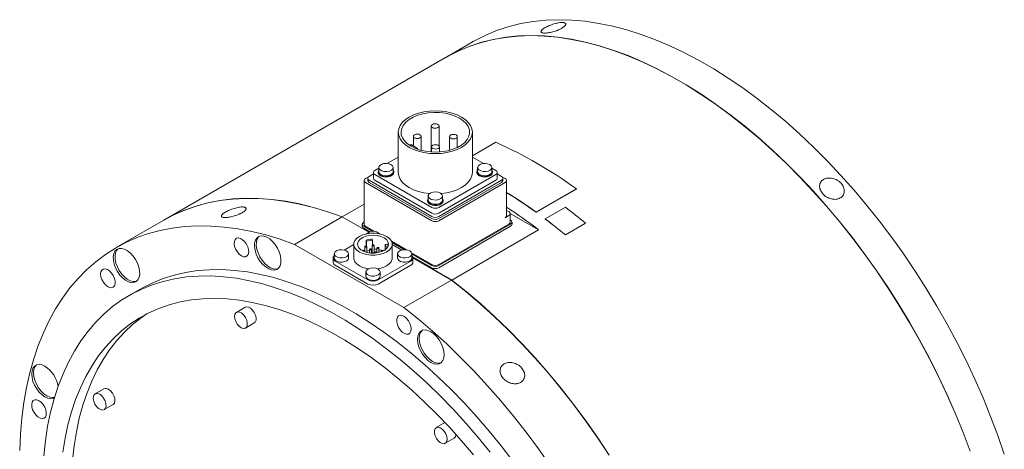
# Model space of a CAD drawing. Header units: millimetres. Extents: x 150 to 1959, y 73 to 1394.
# Tile 4 of 4: x 1394 to 1774, y 1228 to 1394. Entities that reach past the tile are written whole.
import ezdxf

# ---------------------------------------------------------------- set-up
doc = ezdxf.new("R2010")
doc.units = ezdxf.units.MM
doc.header["$LTSCALE"] = 5

msp = doc.modelspace()

# ---------------------------------------------------------------- linework, layer by layer
at = {"color": 7, "linetype": 'Continuous', "lineweight": 15}
for p, q in [((1568.73, 1385.14), (1558.12, 1379.01)), ((1558.05, 1378.97), (1449.3, 1316.19)), ((1539.77, 1350.1), (1539.77, 1334.55)), ((1552.49, 1352.51), (1552.49, 1342.51)), ((1555.49, 1344.83), (1555.49, 1352.51)), ((1568.37, 1334.55), (1568.37, 1350.1)), ((1545.58, 1348.52), (1545.58, 1344.8)), ((1548.58, 1343.14), (1548.58, 1348.52)), ((1559.56, 1348.42), (1559.56, 1343.14)), ((1562.56, 1344.23), (1562.56, 1348.42)), ((1568.37, 1341.01), (1577.39, 1346.23)), ((1544.7, 1345.31), (1544.18, 1345.01)), ((1547.17, 1343.88), (1544.7, 1345.31)), ((1546.85, 1343.69), (1547.17, 1343.88)), ((1547.17, 1343.88), (1547.17, 1343.57)), ((1552.65, 1344.44), (1552.65, 1342.5)), ((1555.65, 1342.51), (1555.65, 1344.44)), ((1539.77, 1340.54), (1535.47, 1338.06)), ((1572.67, 1338.06), (1568.37, 1340.54)), ((1530.17, 1334.55), (1530.17, 1332.3)), ((1532.25, 1336.2), (1530.72, 1335.32)), ((1532, 1334.86), (1532, 1334.55)), ((1532.25, 1336.49), (1532.25, 1334.86)), ((1537.75, 1334.86), (1537.75, 1336.49)), ((1538, 1334.55), (1538, 1334.86)), ((1570.14, 1334.86), (1570.14, 1334.55)), ((1570.39, 1336.49), (1570.39, 1334.86)), ((1575.89, 1334.86), (1575.89, 1336.49)), ((1577.42, 1335.32), (1575.89, 1336.2)), ((1576.14, 1334.55), (1576.14, 1334.86)), ((1577.97, 1332.3), (1577.97, 1334.55)), ((1526.56, 1331.49), (1526.56, 1314.58)), ((1528.51, 1333.06), (1527.11, 1332.25)), ((1527.11, 1330.72), (1552.74, 1315.93)), ((1527.98, 1332.3), (1527.98, 1331.49)), ((1530.17, 1334.02), (1528.53, 1333.07)), ((1528.53, 1331.54), (1552.74, 1317.56)), ((1528.53, 1330.72), (1552.74, 1316.74)), ((1530.72, 1333.78), (1552.74, 1321.07)), ((1530.72, 1331.54), (1552.74, 1318.82)), ((1555.4, 1321.07), (1577.42, 1333.78)), ((1555.4, 1318.82), (1577.42, 1331.54)), ((1555.4, 1317.56), (1579.61, 1331.54)), ((1555.4, 1316.74), (1579.61, 1330.72)), ((1555.4, 1315.93), (1581.02, 1330.72)), ((1579.61, 1333.07), (1577.97, 1334.02)), ((1581.02, 1332.25), (1579.63, 1333.06)), ((1580.16, 1331.49), (1580.16, 1332.3)), ((1581.57, 1317.85), (1581.57, 1331.49)), ((1608.52, 1328.18), (1592.96, 1319.2)), ((1608.52, 1328.25), (1592.97, 1319.27)), ((1608.52, 1328.18), (1608.52, 1328.25)), ((1551.07, 1323.85), (1551.07, 1323.54)), ((1551.32, 1325.48), (1551.32, 1323.85)), ((1556.82, 1323.85), (1556.82, 1325.48)), ((1557.07, 1323.54), (1557.07, 1323.85)), ((1526.56, 1322.3), (1518.15, 1317.44)), ((1582.44, 1319.43), (1581.57, 1319.93)), ((1592.96, 1319.2), (1592.97, 1319.27)), ((1596.51, 1316.67), (1604.28, 1321.16)), ((1449.23, 1316.15), (1430.84, 1305.54)), ((1518.08, 1317.4), (1499.69, 1306.79)), ((1518.08, 1317.4), (1528.36, 1311.46)), ((1528.44, 1311.5), (1518.15, 1317.44)), ((1526.56, 1315.44), (1526.41, 1315.35)), ((1581.02, 1317.08), (1582.44, 1317.9)), ((1593.95, 1312.38), (1582.99, 1318.71)), ((1582.99, 1315.4), (1582.99, 1318.67)), ((1583.14, 1316.17), (1582.99, 1316.26)), ((1583.7, 1314.58), (1583.7, 1315.4)), ((1596.49, 1316.6), (1596.51, 1316.67)), ((1525.86, 1314.58), (1525.86, 1313.77)), ((1526.41, 1313.82), (1529.92, 1311.79)), ((1526.41, 1313), (1528.8, 1311.62)), ((1527.11, 1313.82), (1530.72, 1311.74)), ((1555.4, 1299.02), (1582.44, 1314.63)), ((1555.4, 1298.62), (1583.14, 1314.63)), ((1555.4, 1297.8), (1583.14, 1313.82)), ((1560.43, 1293.03), (1593.95, 1312.38)), ((1612.05, 1314.95), (1604.27, 1310.46)), ((1612.07, 1315.02), (1604.29, 1310.53)), ((1612.05, 1314.95), (1612.07, 1315.02)), ((1527.37, 1308.47), (1527.37, 1306.13)), ((1527.37, 1308.47), (1527.55, 1308.07)), ((1527.55, 1308.07), (1529.82, 1308.42)), ((1527.55, 1308.07), (1527.55, 1306)), ((1529.82, 1308.42), (1529.64, 1308.82)), ((1529.82, 1308.42), (1529.82, 1306.66)), ((1537.15, 1308.02), (1542.92, 1304.69)), ((1604.27, 1310.46), (1604.29, 1310.53)), ((1499.69, 1306.79), (1541.97, 1282.38)), ((1522.63, 1306.8), (1518.86, 1304.63)), ((1522.63, 1306.87), (1522.63, 1301.52)), ((1526.61, 1304.37), (1526.82, 1304.45)), ((1526.63, 1304.02), (1526.63, 1304.3)), ((1526.82, 1305.93), (1526.82, 1303.94)), ((1527.57, 1303.71), (1527.57, 1305.93)), ((1527.57, 1304.24), (1528.71, 1304.41)), ((1528.71, 1304.84), (1528.71, 1303.49)), ((1529.46, 1303.42), (1529.46, 1304.84)), ((1529.46, 1304.53), (1529.65, 1304.56)), ((1529.65, 1306.48), (1529.65, 1303.7)), ((1530.4, 1303.7), (1530.4, 1306.48)), ((1531.54, 1305.39), (1531.54, 1303.52)), ((1532.29, 1303.66), (1532.29, 1305.39)), ((1533.43, 1304.3), (1533.43, 1304.02)), ((1534.73, 1306.79), (1535.41, 1306.89)), ((1535.33, 1305.48), (1534.73, 1306.79)), ((1534.73, 1306.79), (1534.73, 1304.72)), ((1535.55, 1305.51), (1535.33, 1305.48)), ((1535.33, 1305.48), (1535.33, 1305.26)), ((1537.35, 1307.5), (1542.13, 1304.74)), ((1537.43, 1301.52), (1537.43, 1306.87)), ((1541.2, 1304.63), (1537.43, 1306.8)), ((1514.64, 1301.52), (1514.64, 1299.89)), ((1515.07, 1303.16), (1515.07, 1301.52)), ((1515.46, 1300.38), (1528.05, 1293.11)), ((1520.57, 1301.52), (1520.57, 1303.16)), ((1530.6, 1303.75), (1530.6, 1303.42)), ((1531.35, 1303.49), (1531.35, 1303.75)), ((1532.01, 1293.11), (1544.59, 1300.38)), ((1539.48, 1303.16), (1539.48, 1301.52)), ((1544.89, 1303.55), (1552.74, 1299.02)), ((1544.98, 1301.52), (1544.98, 1303.16)), ((1544.98, 1303.09), (1552.74, 1298.62)), ((1545.19, 1302.16), (1552.74, 1297.8)), ((1560.43, 1293.03), (1545.39, 1301.71)), ((1545.41, 1301.62), (1560.36, 1292.99)), ((1545.41, 1299.89), (1545.41, 1301.52)), ((1515.46, 1298.75), (1528.05, 1291.48)), ((1532.01, 1291.48), (1544.59, 1298.75)), ((1527.28, 1296.11), (1527.28, 1294.48)), ((1532.78, 1294.48), (1532.78, 1296.11)), ((1541.97, 1282.38), (1560.36, 1292.99)), ((1440.09, 1289.51), (1435.85, 1287.06)), ((1480.67, 1282.52), (1477.27, 1280.56)), ((1480.77, 1274.5), (1484.17, 1276.46)), ((1426.13, 1251.03), (1422.74, 1249.07)), ((1426.24, 1243.01), (1429.63, 1244.97)), ((1557.79, 1238), (1554.39, 1236.04)), ((1557.89, 1229.98), (1561.29, 1231.94))]:
    msp.add_line(p, q, dxfattribs=at)
at = {"color": 7, "linetype": 'Continuous', "lineweight": 15, "flags": 128}
for points in [[(1568.73, 1385.14), (1569.72, 1385.7), (1573.83, 1387.77), (1578.11, 1389.52), (1582.55, 1390.97), (1587.13, 1392.1), (1591.86, 1392.91), (1596.71, 1393.4), (1601.69, 1393.57), (1606.78, 1393.41), (1611.97, 1392.94), (1617.25, 1392.14), (1622.62, 1391.03), (1628.05, 1389.6), (1633.54, 1387.85), (1639.09, 1385.8), (1644.67, 1383.44), (1650.28, 1380.77), (1655.9, 1377.81), (1661.54, 1374.56), (1667.16, 1371.03), (1672.77, 1367.21), (1678.35, 1363.13), (1683.9, 1358.79), (1689.39, 1354.19), (1694.82, 1349.34), (1700.19, 1344.27), (1705.47, 1338.96), (1710.66, 1333.44), (1715.75, 1327.72), (1720.73, 1321.81), (1725.58, 1315.71), (1730.31, 1309.45), (1734.89, 1303.02), (1739.33, 1296.46), (1743.61, 1289.76), (1747.72, 1282.94), (1751.66, 1276.02), (1755.41, 1269), (1758.98, 1261.91), (1762.35, 1254.76), (1765.52, 1247.55), (1768.47, 1240.31), (1771.22, 1233.05), (1773.74, 1225.78)], [(1558.05, 1378.97), (1559.04, 1379.53), (1563.16, 1381.6), (1567.43, 1383.36), (1571.87, 1384.81), (1576.45, 1385.94), (1581.18, 1386.75), (1586.04, 1387.23), (1591.01, 1387.4), (1596.1, 1387.25), (1601.29, 1386.77), (1606.58, 1385.98), (1611.94, 1384.87), (1617.37, 1383.43), (1622.87, 1381.69), (1628.41, 1379.63), (1633.99, 1377.27), (1639.6, 1374.61), (1645.23, 1371.65), (1650.86, 1368.4), (1656.48, 1364.86), (1662.09, 1361.05), (1667.68, 1356.97), (1673.22, 1352.62), (1678.71, 1348.02), (1684.15, 1343.18), (1689.51, 1338.1), (1694.79, 1332.8), (1699.98, 1327.28), (1705.07, 1321.56), (1710.05, 1315.64), (1714.91, 1309.55), (1719.63, 1303.28), (1724.22, 1296.86), (1728.65, 1290.29), (1732.93, 1283.59), (1737.04, 1276.78), (1740.98, 1269.85), (1744.74, 1262.84), (1748.3, 1255.75), (1751.67, 1248.59), (1754.84, 1241.39), (1757.8, 1234.15), (1760.54, 1226.89)], [(1760.61, 1226.93), (1757.87, 1234.19), (1754.91, 1241.43), (1751.74, 1248.64), (1748.37, 1255.79), (1744.81, 1262.88), (1741.05, 1269.9), (1737.11, 1276.82), (1733, 1283.63), (1728.72, 1290.33), (1724.29, 1296.9), (1719.7, 1303.32), (1714.98, 1309.59), (1710.12, 1315.68), (1705.14, 1321.6), (1700.05, 1327.32), (1694.86, 1332.84), (1689.58, 1338.14), (1684.22, 1343.22), (1678.78, 1348.06), (1673.29, 1352.66), (1667.75, 1357.01), (1662.16, 1361.09), (1656.55, 1364.9), (1650.93, 1368.44), (1645.3, 1371.69), (1639.67, 1374.65), (1634.06, 1377.31), (1628.48, 1379.68), (1622.94, 1381.73), (1617.44, 1383.48), (1612.01, 1384.91), (1606.65, 1386.02), (1601.36, 1386.82), (1596.17, 1387.29), (1591.08, 1387.44), (1586.11, 1387.28), (1581.25, 1386.79), (1576.53, 1385.98), (1571.94, 1384.85), (1567.5, 1383.4), (1563.23, 1381.64), (1559.11, 1379.57), (1558.12, 1379.01)], [(1564.18, 1355.94), (1562.47, 1356.78), (1560.56, 1357.46), (1558.49, 1357.96), (1556.31, 1358.26), (1554.07, 1358.36), (1551.83, 1358.26), (1549.65, 1357.96), (1547.58, 1357.46), (1545.66, 1356.78), (1543.96, 1355.94), (1542.5, 1354.96), (1541.33, 1353.85), (1540.47, 1352.66), (1539.94, 1351.4), (1539.77, 1350.1), (1539.94, 1348.81), (1540.47, 1347.55), (1541.33, 1346.36), (1542.5, 1345.25), (1543.96, 1344.27), (1545.66, 1343.43), (1547.58, 1342.75), (1549.65, 1342.25), (1551.83, 1341.95), (1554.07, 1341.85), (1556.31, 1341.95), (1558.49, 1342.25), (1560.56, 1342.75), (1562.47, 1343.43), (1564.18, 1344.27), (1565.64, 1345.25), (1566.81, 1346.36), (1567.67, 1347.55), (1568.19, 1348.81), (1568.37, 1350.1), (1568.19, 1351.4), (1567.67, 1352.66), (1566.81, 1353.85), (1565.64, 1354.96), (1564.18, 1355.94)], [(1563.44, 1355.51), (1561.77, 1356.33), (1559.89, 1356.98), (1557.85, 1357.44), (1555.71, 1357.69), (1553.52, 1357.75), (1551.35, 1357.59), (1549.25, 1357.23), (1547.29, 1356.68), (1545.5, 1355.94), (1543.96, 1355.05), (1542.69, 1354.02), (1541.72, 1352.88), (1541.1, 1351.67), (1540.83, 1350.42), (1540.92, 1349.16), (1541.37, 1347.92), (1542.16, 1346.74), (1543.28, 1345.66), (1544.7, 1344.7), (1546.37, 1343.88), (1548.25, 1343.23), (1550.29, 1342.77), (1552.43, 1342.51), (1554.62, 1342.46), (1556.79, 1342.62), (1558.88, 1342.98), (1560.85, 1343.53), (1562.63, 1344.27), (1564.18, 1345.16), (1565.45, 1346.19), (1566.41, 1347.32), (1567.04, 1348.53), (1567.31, 1349.79), (1567.22, 1351.05), (1566.77, 1352.29), (1565.97, 1353.46), (1564.85, 1354.55), (1563.44, 1355.51)], [(1555.05, 1353.12), (1554.56, 1353.31), (1553.99, 1353.37), (1553.41, 1353.31), (1552.93, 1353.12), (1552.6, 1352.84), (1552.49, 1352.51), (1552.6, 1352.17), (1552.93, 1351.89), (1553.41, 1351.71), (1553.99, 1351.64), (1554.56, 1351.71), (1555.05, 1351.89), (1555.37, 1352.17), (1555.49, 1352.51), (1555.37, 1352.84), (1555.05, 1353.12)], [(1548.14, 1349.13), (1547.65, 1349.32), (1547.08, 1349.38), (1546.5, 1349.32), (1546.02, 1349.13), (1545.69, 1348.85), (1545.58, 1348.52), (1545.69, 1348.19), (1546.02, 1347.91), (1546.5, 1347.72), (1547.08, 1347.65), (1547.65, 1347.72), (1548.14, 1347.91), (1548.46, 1348.19), (1548.58, 1348.52), (1548.46, 1348.85), (1548.14, 1349.13)], [(1562.12, 1349.04), (1561.63, 1349.22), (1561.06, 1349.29), (1560.48, 1349.22), (1560, 1349.04), (1559.67, 1348.76), (1559.56, 1348.42), (1559.67, 1348.09), (1560, 1347.81), (1560.48, 1347.62), (1561.06, 1347.56), (1561.63, 1347.62), (1562.12, 1347.81), (1562.44, 1348.09), (1562.56, 1348.42), (1562.44, 1348.76), (1562.12, 1349.04)], [(1555.21, 1345.05), (1554.72, 1345.24), (1554.15, 1345.3), (1553.58, 1345.24), (1553.09, 1345.05), (1552.76, 1344.77), (1552.65, 1344.44), (1552.76, 1344.1), (1553.09, 1343.82), (1553.58, 1343.64), (1554.15, 1343.57), (1554.72, 1343.64), (1555.21, 1343.82), (1555.54, 1344.1), (1555.65, 1344.44), (1555.54, 1344.77), (1555.21, 1345.05)], [(1532, 1334.55), (1532.01, 1334.4), (1532.28, 1333.82), (1532.88, 1333.32), (1533.73, 1332.98), (1534.74, 1332.82), (1535.77, 1332.88), (1536.72, 1333.13), (1537.46, 1333.56), (1537.9, 1334.1), (1538, 1334.55)], [(1532.25, 1335.55), (1532.1, 1335.31), (1532.01, 1334.71), (1532.28, 1334.13), (1532.88, 1333.63), (1533.73, 1333.29), (1534.74, 1333.13), (1535.77, 1333.19), (1536.72, 1333.44), (1537.46, 1333.87), (1537.9, 1334.41), (1537.99, 1335.01), (1537.75, 1335.55)], [(1532.25, 1334.86), (1532.32, 1334.5), (1532.73, 1333.96), (1533.44, 1333.55), (1534.37, 1333.31), (1535.38, 1333.29), (1536.34, 1333.47), (1537.11, 1333.85), (1537.61, 1334.36), (1537.75, 1334.86)], [(1536.94, 1337.62), (1536.11, 1337.94), (1535.12, 1338.08), (1534.12, 1338), (1533.24, 1337.71), (1532.6, 1337.27), (1532.27, 1336.71), (1532.32, 1336.13), (1532.73, 1335.6), (1533.44, 1335.18), (1534.37, 1334.95), (1535.38, 1334.92), (1536.34, 1335.11), (1537.11, 1335.48), (1537.61, 1335.99), (1537.74, 1336.57), (1537.51, 1337.13), (1536.94, 1337.62)], [(1539.77, 1334.55), (1539.94, 1333.26), (1540.47, 1332), (1541.33, 1330.8), (1542.5, 1329.7), (1543.96, 1328.71), (1545.66, 1327.87), (1547.58, 1327.19), (1549.65, 1326.7), (1551.82, 1326.4)], [(1556.32, 1326.4), (1558.49, 1326.7), (1560.56, 1327.19), (1562.47, 1327.87), (1564.18, 1328.71), (1565.64, 1329.7), (1566.81, 1330.8), (1567.67, 1332), (1568.19, 1333.26), (1568.37, 1334.55)], [(1570.14, 1334.55), (1570.15, 1334.4), (1570.42, 1333.82), (1571.02, 1333.32), (1571.87, 1332.98), (1572.88, 1332.82), (1573.92, 1332.88), (1574.86, 1333.13), (1575.6, 1333.56), (1576.04, 1334.1), (1576.14, 1334.55)], [(1570.39, 1335.55), (1570.24, 1335.31), (1570.15, 1334.71), (1570.42, 1334.13), (1571.02, 1333.63), (1571.87, 1333.29), (1572.88, 1333.13), (1573.92, 1333.19), (1574.86, 1333.44), (1575.6, 1333.87), (1576.04, 1334.41), (1576.13, 1335.01), (1575.89, 1335.55)], [(1570.39, 1334.86), (1570.46, 1334.5), (1570.87, 1333.96), (1571.58, 1333.55), (1572.51, 1333.31), (1573.52, 1333.29), (1574.48, 1333.47), (1575.25, 1333.85), (1575.75, 1334.36), (1575.89, 1334.86)], [(1575.08, 1337.62), (1574.25, 1337.94), (1573.27, 1338.08), (1572.26, 1338), (1571.38, 1337.71), (1570.74, 1337.27), (1570.42, 1336.71), (1570.46, 1336.13), (1570.87, 1335.6), (1571.58, 1335.18), (1572.51, 1334.95), (1573.52, 1334.92), (1574.48, 1335.11), (1575.25, 1335.48), (1575.75, 1335.99), (1575.89, 1336.57), (1575.65, 1337.13), (1575.08, 1337.62)], [(1556.01, 1326.61), (1555.18, 1326.94), (1554.2, 1327.07), (1553.19, 1326.99), (1552.31, 1326.7), (1551.67, 1326.26), (1551.34, 1325.7), (1551.39, 1325.12), (1551.8, 1324.59), (1552.51, 1324.17), (1553.44, 1323.94), (1554.45, 1323.91), (1555.41, 1324.1), (1556.18, 1324.47), (1556.68, 1324.98), (1556.82, 1325.56), (1556.58, 1326.12), (1556.01, 1326.61)], [(1449.23, 1316.15), (1453.02, 1318.16), (1457.26, 1320.02), (1461.66, 1321.57), (1466.22, 1322.8), (1470.92, 1323.71), (1475.75, 1324.3), (1480.71, 1324.56), (1485.78, 1324.5), (1490.96, 1324.12), (1496.24, 1323.42), (1501.6, 1322.39), (1507.03, 1321.04), (1512.53, 1319.38), (1518.08, 1317.4)], [(1518.15, 1317.44), (1512.6, 1319.42), (1507.1, 1321.08), (1501.67, 1322.43), (1496.31, 1323.46), (1491.03, 1324.16), (1485.85, 1324.55), (1480.78, 1324.6), (1475.82, 1324.34), (1470.99, 1323.75), (1466.29, 1322.84), (1461.73, 1321.61), (1457.33, 1320.06), (1453.09, 1318.2), (1449.3, 1316.19)], [(1551.07, 1323.54), (1551.08, 1323.39), (1551.35, 1322.81), (1551.95, 1322.32), (1552.8, 1321.97), (1553.81, 1321.81), (1554.84, 1321.87), (1555.79, 1322.12), (1556.53, 1322.55), (1556.97, 1323.09), (1557.07, 1323.54)], [(1551.32, 1324.54), (1551.17, 1324.3), (1551.08, 1323.7), (1551.35, 1323.12), (1551.95, 1322.63), (1552.8, 1322.28), (1553.81, 1322.12), (1554.84, 1322.18), (1555.79, 1322.43), (1556.53, 1322.86), (1556.97, 1323.4), (1557.06, 1324), (1556.82, 1324.54)], [(1551.32, 1323.85), (1551.39, 1323.49), (1551.8, 1322.95), (1552.51, 1322.54), (1553.44, 1322.3), (1554.45, 1322.28), (1555.41, 1322.46), (1556.18, 1322.84), (1556.68, 1323.35), (1556.82, 1323.85)], [(1393.6, 1227.15), (1393.88, 1233.5), (1394.42, 1239.69), (1395.2, 1245.7), (1396.22, 1251.53), (1397.5, 1257.15), (1399.01, 1262.56), (1400.77, 1267.75), (1402.77, 1272.7), (1404.99, 1277.41), (1407.45, 1281.87), (1410.12, 1286.07), (1413.02, 1290), (1416.13, 1293.66), (1419.44, 1297.03), (1422.96, 1300.11), (1426.67, 1302.89), (1430.56, 1305.37), (1434.63, 1307.55), (1438.87, 1309.41), (1443.28, 1310.96), (1447.83, 1312.19), (1452.53, 1313.1), (1457.37, 1313.69), (1462.32, 1313.95), (1467.4, 1313.89), (1472.58, 1313.51), (1477.85, 1312.8), (1483.21, 1311.77), (1488.65, 1310.43), (1494.14, 1308.76), (1499.69, 1306.79)], [(1481.69, 1305.85), (1481.16, 1306.92), (1480.46, 1307.87), (1479.66, 1308.62), (1478.82, 1309.11), (1478.01, 1309.29), (1477.31, 1309.14), (1476.79, 1308.68), (1476.48, 1307.95), (1476.42, 1307.02), (1476.6, 1305.96), (1477.03, 1304.88), (1477.64, 1303.86), (1478.4, 1303), (1479.24, 1302.37), (1480.07, 1302.03), (1480.83, 1302.02), (1481.45, 1302.32), (1481.87, 1302.92), (1482.06, 1303.76), (1481.99, 1304.77), (1481.69, 1305.85)], [(1493.8, 1303.88), (1493.11, 1305.34), (1492.24, 1306.7), (1491.23, 1307.91), (1490.12, 1308.89), (1488.97, 1309.6), (1487.84, 1310.01), (1486.79, 1310.08), (1485.87, 1309.83), (1485.12, 1309.26), (1484.58, 1308.4), (1484.29, 1307.29), (1484.24, 1305.99), (1484.46, 1304.56), (1484.92, 1303.08), (1485.6, 1301.62), (1486.47, 1300.25), (1487.48, 1299.05), (1488.59, 1298.07), (1489.74, 1297.35), (1490.87, 1296.95), (1491.92, 1296.87), (1492.84, 1297.13), (1493.59, 1297.7), (1494.13, 1298.56), (1494.43, 1299.67), (1494.47, 1300.97), (1494.25, 1302.4), (1493.8, 1303.88)], [(1486.1, 1309.93), (1485.83, 1309.67), (1485.29, 1308.8), (1484.99, 1307.7), (1484.95, 1306.4), (1485.16, 1304.97), (1485.62, 1303.49), (1486.31, 1302.03), (1487.18, 1300.66), (1488.19, 1299.46), (1489.3, 1298.47), (1490.45, 1297.76), (1491.57, 1297.36), (1492.63, 1297.28), (1493.32, 1297.43)], [(1535.26, 1309.89), (1533.96, 1310.49), (1532.47, 1310.9), (1530.86, 1311.12), (1529.2, 1311.12), (1527.58, 1310.9), (1526.09, 1310.49), (1524.79, 1309.89), (1523.76, 1309.14), (1523.04, 1308.28), (1522.67, 1307.35), (1522.67, 1306.39), (1523.04, 1305.46), (1523.76, 1304.6), (1524.79, 1303.85), (1526.09, 1303.25), (1527.58, 1302.84), (1529.2, 1302.63), (1530.86, 1302.63), (1532.47, 1302.84), (1533.96, 1303.25), (1535.26, 1303.85), (1536.29, 1304.6), (1537.01, 1305.46), (1537.38, 1306.39), (1537.38, 1307.35), (1537.01, 1308.28), (1536.29, 1309.14), (1535.26, 1309.89)], [(1534.27, 1309.32), (1533.08, 1309.85), (1531.7, 1310.2), (1530.22, 1310.33), (1528.72, 1310.25), (1527.3, 1309.96), (1526.06, 1309.47), (1525.06, 1308.82), (1524.38, 1308.04), (1524.05, 1307.2), (1524.1, 1306.33), (1524.52, 1305.5), (1525.29, 1304.75), (1526.35, 1304.13), (1527.64, 1303.69), (1529.09, 1303.45), (1530.59, 1303.42), (1532.06, 1303.61), (1533.4, 1304.01), (1534.53, 1304.58), (1535.37, 1305.3), (1535.88, 1306.12), (1536.02, 1306.98), (1535.79, 1307.84), (1535.19, 1308.63), (1534.27, 1309.32)], [(1437.4, 1302.25), (1436.35, 1303.39), (1435.22, 1304.29), (1434.07, 1304.9), (1432.96, 1305.19), (1431.95, 1305.16), (1431.08, 1304.8), (1430.39, 1304.13), (1429.94, 1303.18), (1429.72, 1302), (1429.76, 1300.65), (1430.06, 1299.2), (1430.6, 1297.71), (1431.35, 1296.28), (1432.27, 1294.96), (1433.32, 1293.82), (1434.45, 1292.92), (1435.6, 1292.31), (1436.71, 1292.01), (1437.72, 1292.04), (1438.59, 1292.41), (1439.27, 1293.08), (1439.73, 1294.03), (1439.95, 1295.21), (1439.9, 1296.56), (1439.61, 1298.01), (1439.07, 1299.49), (1438.32, 1300.93), (1437.4, 1302.25)], [(1431.58, 1305.06), (1431.1, 1304.53), (1430.64, 1303.58), (1430.43, 1302.4), (1430.47, 1301.06), (1430.77, 1299.6), (1431.31, 1298.12), (1432.05, 1296.68), (1432.98, 1295.36), (1434.03, 1294.23), (1435.16, 1293.33), (1436.31, 1292.72), (1437.41, 1292.42), (1438.43, 1292.45), (1438.8, 1292.56)], [(1519.77, 1304.28), (1518.93, 1304.61), (1517.95, 1304.74), (1516.95, 1304.66), (1516.07, 1304.38), (1515.42, 1303.93), (1515.1, 1303.37), (1515.14, 1302.79), (1515.55, 1302.26), (1516.27, 1301.85), (1517.19, 1301.61), (1518.2, 1301.58), (1519.16, 1301.77), (1519.94, 1302.14), (1520.43, 1302.65), (1520.57, 1303.23), (1520.34, 1303.8), (1519.77, 1304.28)], [(1526.52, 1304.45), (1526.39, 1304.5), (1526.25, 1304.52), (1526.11, 1304.5), (1525.99, 1304.45), (1525.9, 1304.38), (1525.89, 1304.36)], [(1526.42, 1304.1), (1526.52, 1304.15), (1526.6, 1304.22), (1526.63, 1304.3), (1526.6, 1304.38), (1526.52, 1304.45)], [(1527.46, 1306.09), (1527.34, 1306.13), (1527.19, 1306.15), (1527.05, 1306.13), (1526.93, 1306.09), (1526.85, 1306.02), (1526.82, 1305.93), (1526.85, 1305.85), (1526.93, 1305.78), (1527.05, 1305.73), (1527.19, 1305.72), (1527.34, 1305.73), (1527.46, 1305.78), (1527.54, 1305.85), (1527.57, 1305.93), (1527.54, 1306.02), (1527.46, 1306.09)], [(1529.35, 1305), (1529.23, 1305.04), (1529.08, 1305.06), (1528.94, 1305.04), (1528.82, 1305), (1528.74, 1304.93), (1528.71, 1304.84), (1528.74, 1304.76), (1528.82, 1304.69), (1528.94, 1304.64), (1529.08, 1304.63), (1529.23, 1304.64), (1529.35, 1304.69), (1529.43, 1304.76), (1529.46, 1304.84), (1529.43, 1304.93), (1529.35, 1305)], [(1530.29, 1306.63), (1530.17, 1306.68), (1530.03, 1306.69), (1529.88, 1306.68), (1529.76, 1306.63), (1529.68, 1306.56), (1529.65, 1306.48), (1529.68, 1306.4), (1529.76, 1306.33), (1529.88, 1306.28), (1530.03, 1306.26), (1530.17, 1306.28), (1530.29, 1306.33), (1530.37, 1306.4), (1530.4, 1306.48), (1530.37, 1306.56), (1530.29, 1306.63)], [(1531.24, 1303.91), (1531.11, 1303.95), (1530.97, 1303.97), (1530.83, 1303.95), (1530.71, 1303.91), (1530.62, 1303.84), (1530.6, 1303.75), (1530.62, 1303.67), (1530.71, 1303.6), (1530.83, 1303.55), (1530.97, 1303.54), (1531.11, 1303.55), (1531.24, 1303.6), (1531.32, 1303.67), (1531.35, 1303.75), (1531.32, 1303.84), (1531.24, 1303.91)], [(1532.18, 1305.54), (1532.06, 1305.59), (1531.91, 1305.61), (1531.77, 1305.59), (1531.65, 1305.54), (1531.57, 1305.47), (1531.54, 1305.39), (1531.57, 1305.31), (1531.65, 1305.24), (1531.77, 1305.19), (1531.91, 1305.17), (1532.06, 1305.19), (1532.18, 1305.24), (1532.26, 1305.31), (1532.29, 1305.39), (1532.26, 1305.47), (1532.18, 1305.54)], [(1532.29, 1304.73), (1533.03, 1304.52), (1533.45, 1304.37)], [(1534.07, 1304.45), (1533.95, 1304.5), (1533.8, 1304.52), (1533.66, 1304.5), (1533.54, 1304.45), (1533.46, 1304.38), (1533.43, 1304.3), (1533.46, 1304.22), (1533.54, 1304.15), (1533.64, 1304.1)], [(1534.16, 1304.36), (1534.15, 1304.38), (1534.07, 1304.45)], [(1544.18, 1304.28), (1543.34, 1304.61), (1542.36, 1304.74), (1541.36, 1304.66), (1540.47, 1304.38), (1539.83, 1303.93), (1539.51, 1303.37), (1539.55, 1302.79), (1539.96, 1302.26), (1540.68, 1301.85), (1541.6, 1301.61), (1542.61, 1301.58), (1543.57, 1301.77), (1544.35, 1302.14), (1544.84, 1302.65), (1544.98, 1303.23), (1544.75, 1303.8), (1544.18, 1304.28)], [(1515.07, 1302.38), (1514.85, 1302.14), (1514.69, 1301.84), (1514.64, 1301.52), (1514.69, 1301.21), (1514.85, 1300.9), (1515.11, 1300.62), (1515.46, 1300.38)], [(1515.07, 1301.52), (1515.14, 1301.16), (1515.55, 1300.63), (1516.27, 1300.21), (1517.19, 1299.98), (1518.2, 1299.95), (1519.16, 1300.14), (1519.94, 1300.51), (1520.43, 1301.02), (1520.57, 1301.52)], [(1522.63, 1301.52), (1522.67, 1301.04), (1523.04, 1300.11), (1523.76, 1299.25), (1524.79, 1298.5), (1526.09, 1297.91), (1527.58, 1297.49), (1528.34, 1297.36)], [(1529.65, 1303.7), (1529.68, 1303.62), (1529.76, 1303.55), (1529.88, 1303.5), (1530.03, 1303.49), (1530.17, 1303.5), (1530.29, 1303.55), (1530.37, 1303.62), (1530.4, 1303.7)], [(1531.71, 1297.36), (1532.47, 1297.49), (1533.96, 1297.91), (1535.26, 1298.5), (1536.29, 1299.25), (1537.01, 1300.11), (1537.38, 1301.04), (1537.43, 1301.52)], [(1539.48, 1301.52), (1539.55, 1301.16), (1539.96, 1300.63), (1540.68, 1300.21), (1541.6, 1299.98), (1542.61, 1299.95), (1543.57, 1300.14), (1544.35, 1300.51), (1544.84, 1301.02), (1544.98, 1301.52)], [(1544.59, 1300.38), (1544.94, 1300.62), (1545.2, 1300.9), (1545.36, 1301.21), (1545.41, 1301.52), (1545.36, 1301.84), (1545.2, 1302.14), (1544.98, 1302.38)], [(1429.08, 1295.72), (1428.3, 1296.53), (1427.45, 1297.09), (1426.63, 1297.34), (1425.9, 1297.28), (1425.33, 1296.9), (1424.96, 1296.23), (1424.84, 1295.34), (1424.96, 1294.31), (1425.33, 1293.22), (1425.9, 1292.17), (1426.63, 1291.26), (1427.45, 1290.57), (1428.3, 1290.16), (1429.08, 1290.06), (1429.74, 1290.29), (1430.21, 1290.82), (1430.46, 1291.61), (1430.46, 1292.58), (1430.21, 1293.65), (1429.74, 1294.73), (1429.08, 1295.72)], [(1440.09, 1289.51), (1441.04, 1290.05), (1444.95, 1292), (1449.04, 1293.64), (1453.28, 1294.97), (1457.67, 1295.97), (1462.2, 1296.66), (1466.85, 1297.02), (1471.63, 1297.05), (1476.52, 1296.77), (1481.5, 1296.16), (1486.57, 1295.22), (1491.71, 1293.97), (1496.92, 1292.4), (1502.18, 1290.52), (1507.48, 1288.32), (1512.81, 1285.82), (1518.16, 1283.03), (1523.51, 1279.94), (1528.86, 1276.56), (1534.19, 1272.9), (1539.49, 1268.98), (1544.75, 1264.79), (1549.96, 1260.34), (1555.1, 1255.66), (1560.17, 1250.74), (1565.15, 1245.6), (1570.04, 1240.24), (1574.81, 1234.69), (1579.47, 1228.96), (1584, 1223.04)], [(1531.97, 1297.23), (1531.14, 1297.56), (1530.15, 1297.7), (1529.15, 1297.62), (1528.27, 1297.33), (1527.62, 1296.88), (1527.3, 1296.33), (1527.35, 1295.75), (1527.76, 1295.21), (1528.47, 1294.8), (1529.4, 1294.56), (1530.41, 1294.54), (1531.36, 1294.72), (1532.14, 1295.1), (1532.63, 1295.61), (1532.77, 1296.18), (1532.54, 1296.75), (1531.97, 1297.23)], [(1402.9, 1225.18), (1403.52, 1230.96), (1404.4, 1236.55), (1405.52, 1241.95), (1406.88, 1247.14), (1408.49, 1252.11), (1410.33, 1256.85), (1412.41, 1261.35), (1414.72, 1265.6), (1417.25, 1269.59), (1420, 1273.31), (1422.96, 1276.75), (1426.13, 1279.9), (1429.49, 1282.77), (1433.05, 1285.33), (1436.79, 1287.6), (1440.71, 1289.55), (1444.79, 1291.19), (1449.04, 1292.52), (1453.43, 1293.52), (1457.95, 1294.21), (1462.61, 1294.57), (1467.39, 1294.61), (1472.27, 1294.32), (1477.25, 1293.71), (1482.32, 1292.77), (1487.47, 1291.52), (1492.67, 1289.95), (1497.93, 1288.07), (1503.24, 1285.87), (1508.57, 1283.38), (1513.91, 1280.58), (1519.27, 1277.49), (1524.62, 1274.11), (1529.95, 1270.45), (1535.25, 1266.53), (1540.51, 1262.34), (1545.72, 1257.89), (1550.86, 1253.21), (1555.93, 1248.29), (1560.91, 1243.15), (1565.8, 1237.8), (1570.57, 1232.24), (1575.23, 1226.51)], [(1527.28, 1294.48), (1527.35, 1294.11), (1527.76, 1293.58), (1528.47, 1293.17), (1529.4, 1292.93), (1530.41, 1292.9), (1531.36, 1293.09), (1532.14, 1293.46), (1532.63, 1293.97), (1532.78, 1294.48)], [(1560.36, 1292.99), (1565.91, 1288.56), (1571.41, 1283.88), (1576.84, 1278.95), (1582.2, 1273.79), (1587.47, 1268.41), (1592.65, 1262.81), (1597.73, 1257.01), (1602.69, 1251.02), (1607.52, 1244.85), (1612.22, 1238.51), (1616.78, 1232.02), (1621.18, 1225.39)], [(1621.25, 1225.43), (1616.85, 1232.07), (1612.29, 1238.56), (1607.59, 1244.89), (1602.76, 1251.06), (1597.8, 1257.05), (1592.72, 1262.85), (1587.54, 1268.45), (1582.27, 1273.83), (1576.91, 1278.99), (1571.48, 1283.92), (1565.98, 1288.6), (1560.43, 1293.03)], [(1568.83, 1225.52), (1564.23, 1230.96), (1559.52, 1236.21), (1554.7, 1241.24), (1549.8, 1246.06), (1544.83, 1250.65), (1539.78, 1255), (1534.69, 1259.09), (1529.55, 1262.93), (1524.38, 1266.49), (1519.19, 1269.78), (1513.99, 1272.77), (1508.81, 1275.48), (1503.64, 1277.89), (1498.5, 1279.99), (1493.4, 1281.78), (1488.36, 1283.25), (1483.38, 1284.41), (1478.48, 1285.25), (1473.67, 1285.76), (1468.96, 1285.96), (1464.36, 1285.82), (1459.88, 1285.37), (1455.54, 1284.59), (1451.33, 1283.49), (1447.28, 1282.07), (1443.4, 1280.34), (1439.68, 1278.29), (1436.14, 1275.94), (1432.79, 1273.29), (1429.64, 1270.35), (1426.69, 1267.11), (1423.95, 1263.6), (1421.42, 1259.82), (1419.12, 1255.77), (1417.05, 1251.47), (1415.2, 1246.92), (1413.6, 1242.14), (1412.23, 1237.14), (1411.11, 1231.93), (1410.24, 1226.53)], [(1484.17, 1280.5), (1483.5, 1281.43), (1482.72, 1282.15), (1481.91, 1282.58), (1481.15, 1282.68), (1480.67, 1282.52)], [(1541.97, 1282.38), (1547.52, 1277.95), (1553.02, 1273.27), (1558.45, 1268.34), (1563.81, 1263.18), (1569.09, 1257.79), (1574.27, 1252.2), (1579.34, 1246.4), (1584.3, 1240.41), (1589.14, 1234.24), (1593.84, 1227.9), (1598.39, 1221.41)], [(1442.82, 1280.05), (1440.53, 1278.47), (1437.18, 1275.82), (1434.02, 1272.88), (1431.07, 1269.64), (1428.33, 1266.13), (1425.81, 1262.35), (1423.5, 1258.3), (1421.43, 1254), (1419.59, 1249.45), (1417.98, 1244.67), (1416.62, 1239.67), (1415.5, 1234.47), (1414.62, 1229.06), (1414, 1223.46)], [(1480.77, 1278.54), (1480.11, 1279.47), (1479.33, 1280.19), (1478.51, 1280.62), (1477.75, 1280.72), (1477.13, 1280.47), (1476.72, 1279.9), (1476.55, 1279.07), (1476.65, 1278.08), (1477.01, 1277.03), (1477.58, 1276.03), (1478.32, 1275.2), (1479.12, 1274.61), (1479.92, 1274.35), (1480.62, 1274.43), (1481.15, 1274.84), (1481.44, 1275.54), (1481.48, 1276.46), (1481.24, 1277.5), (1480.77, 1278.54)], [(1484.17, 1276.46), (1484.54, 1276.8), (1484.84, 1277.5), (1484.87, 1278.42), (1484.64, 1279.46), (1484.17, 1280.5)], [(1544.78, 1274.13), (1544.66, 1275.17), (1544.29, 1276.26), (1543.72, 1277.3), (1542.99, 1278.21), (1542.17, 1278.9), (1541.32, 1279.31), (1540.54, 1279.41), (1539.88, 1279.18), (1539.41, 1278.65), (1539.16, 1277.87), (1539.16, 1276.89), (1539.41, 1275.82), (1539.88, 1274.74), (1540.54, 1273.75), (1541.32, 1272.95), (1542.17, 1272.39), (1542.99, 1272.13), (1543.72, 1272.19), (1544.29, 1272.58), (1544.66, 1273.24), (1544.78, 1274.13)], [(1557.44, 1264.17), (1557.31, 1265.57), (1556.93, 1267.04), (1556.32, 1268.51), (1555.51, 1269.92), (1554.54, 1271.18), (1553.45, 1272.25), (1552.31, 1273.05), (1551.17, 1273.56), (1550.09, 1273.75), (1549.12, 1273.61), (1548.3, 1273.14), (1547.69, 1272.37), (1547.31, 1271.34), (1547.19, 1270.09), (1547.31, 1268.7), (1547.69, 1267.23), (1548.3, 1265.76), (1549.12, 1264.35), (1550.09, 1263.08), (1551.17, 1262.02), (1552.31, 1261.21), (1553.45, 1260.7), (1554.54, 1260.52), (1555.51, 1260.66), (1556.32, 1261.13), (1556.93, 1261.9), (1557.31, 1262.93), (1557.44, 1264.17)], [(1549.06, 1273.59), (1549.01, 1273.55), (1548.4, 1272.78), (1548.02, 1271.74), (1547.89, 1270.5), (1548.02, 1269.11), (1548.4, 1267.64), (1549.01, 1266.17), (1549.82, 1264.76), (1550.8, 1263.49), (1551.88, 1262.43), (1553.02, 1261.62), (1554.16, 1261.11), (1555.24, 1260.92), (1556.22, 1261.07), (1556.27, 1261.09)], [(1403.36, 1259.74), (1402.22, 1260.25), (1401.13, 1260.43), (1400.16, 1260.29), (1399.35, 1259.82), (1398.74, 1259.05), (1398.36, 1258.02), (1398.23, 1256.77), (1398.36, 1255.38), (1398.74, 1253.91), (1399.35, 1252.44), (1400.16, 1251.03), (1401.13, 1249.77), (1402.22, 1248.7), (1403.36, 1247.9), (1404.5, 1247.39), (1405.58, 1247.2), (1406.55, 1247.34), (1406.98, 1247.54)], [(1400.1, 1260.27), (1400.06, 1260.23), (1399.44, 1259.46), (1399.07, 1258.43), (1398.94, 1257.18), (1399.07, 1255.79), (1399.44, 1254.32), (1400.06, 1252.85), (1400.87, 1251.44), (1401.84, 1250.17), (1402.92, 1249.11), (1404.06, 1248.3), (1405.2, 1247.79), (1406.29, 1247.61), (1407.04, 1247.69)], [(1429.63, 1244.97), (1429.7, 1245.01), (1430.15, 1245.54), (1430.35, 1246.34), (1430.28, 1247.31), (1429.95, 1248.36), (1429.4, 1249.38), (1428.69, 1250.24), (1427.88, 1250.86)], [(1424.49, 1248.9), (1423.69, 1249.21), (1422.97, 1249.17), (1422.42, 1248.8), (1422.09, 1248.12), (1422.02, 1247.23), (1422.22, 1246.2), (1422.67, 1245.15), (1423.31, 1244.2), (1424.08, 1243.45), (1424.9, 1242.98), (1425.67, 1242.84), (1426.31, 1243.05), (1426.76, 1243.58), (1426.96, 1244.38), (1426.89, 1245.35), (1426.56, 1246.41), (1426.01, 1247.42), (1425.29, 1248.28), (1424.49, 1248.9)], [(1401.06, 1246.45), (1400.23, 1246.78), (1399.47, 1246.8), (1398.85, 1246.49), (1398.43, 1245.89), (1398.24, 1245.05), (1398.3, 1244.04), (1398.61, 1242.96), (1399.14, 1241.9), (1399.83, 1240.94), (1400.64, 1240.19), (1401.48, 1239.71), (1402.29, 1239.53), (1402.98, 1239.67), (1403.51, 1240.13), (1403.82, 1240.86), (1403.88, 1241.79), (1403.69, 1242.85), (1403.27, 1243.94), (1402.65, 1244.96), (1401.89, 1245.82), (1401.06, 1246.45)], [(1558.62, 1231.58), (1558.48, 1232.59), (1558.09, 1233.64), (1557.5, 1234.62), (1556.75, 1235.43), (1555.94, 1235.97), (1555.15, 1236.2), (1554.47, 1236.08), (1553.97, 1235.63), (1553.7, 1234.89), (1553.7, 1233.95), (1553.97, 1232.9), (1554.47, 1231.87), (1555.15, 1230.97), (1555.94, 1230.28), (1556.75, 1229.89), (1557.5, 1229.83), (1558.09, 1230.13), (1558.48, 1230.73), (1558.62, 1231.58)]]:
    msp.add_lwpolyline(points, dxfattribs=at)
at = {"color": 7, "linetype": 'Continuous', "lineweight": 15}
for centre, radius, start, end in [((1508.71, 1191.31), 169.46, 53.9146, 66.0908), ((1531.01, 1334.55), 0.821, 110.7835, 249.2165), ((1577.13, 1334.55), 0.821, 290.7835, 69.2162), ((1527.4, 1331.49), 0.821, 110.7833, 249.2167), ((1528.92, 1331.58), 0.946, 185.6945, 245.6257), ((1528.82, 1332.3), 0.821, 110.7833, 249.2167), ((1531.11, 1332.4), 0.946, 185.6946, 245.6254), ((1577.03, 1332.4), 0.946, 294.3744, 354.3053), ((1579.32, 1332.3), 0.821, 290.7834, 69.2167), ((1579.22, 1331.58), 0.946, 294.3743, 354.3057), ((1580.73, 1331.49), 0.821, 290.7833, 69.2164), ((1482.07, 1165.38), 189.69, 54.2226, 58.3606), ((1482.11, 1165.38), 189.6, 54.2228, 58.3596), ((1554.07, 1323.64), 2.89, 242.6097, 297.3903), ((1472.2, 1154.97), 199, 52.2815, 56.6597), ((1582.15, 1318.67), 0.821, 290.7832, 69.2168), ((1473.79, 1147.84), 216.95, 50.4039, 53.0226), ((1526.7, 1314.58), 0.821, 110.7835, 249.2166), ((1554.07, 1321.39), 2.89, 242.6097, 297.3903), ((1554.07, 1320.13), 2.89, 242.6096, 297.3904), ((1554.07, 1319.31), 2.89, 242.6096, 297.3904), ((1554.07, 1318.49), 2.89, 242.6096, 297.3904), ((1580.63, 1317.94), 0.946, 294.3744, 354.3054), ((1582.05, 1315.5), 0.946, 294.3746, 354.3052), ((1582.85, 1315.4), 0.821, 290.7834, 69.2168), ((1466.07, 1143.38), 216.82, 50.4038, 53.0226), ((1466.01, 1143.35), 216.95, 50.4039, 53.0226), ((1526.8, 1313.86), 0.946, 185.6949, 245.6252), ((1527.5, 1314.68), 0.946, 185.6945, 245.6257), ((1530.03, 1308.26), 3.61, 46.8528, 133.1472), ((1582.75, 1314.68), 0.946, 294.3751, 354.3048), ((1529.97, 1299.19), 9.63, 91.9459, 105.6402), ((1530.04, 1294.87), 10.11, 81.4814, 87.9593), ((1533.36, 1305.11), 2.72, 21.7721, 41.1213), ((1516.04, 1300.03), 1.41, 185.6948, 245.6253), ((1544.01, 1300.03), 1.41, 294.3746, 354.3052), ((1554.07, 1301.59), 2.89, 242.6096, 297.3904), ((1554.07, 1301.18), 2.89, 242.6097, 297.3903), ((1554.07, 1300.36), 2.89, 242.6097, 297.3903), ((1530.03, 1296.93), 4.3, 242.6097, 297.3903), ((1530.03, 1295.3), 4.3, 242.6097, 297.3903), ((1397.3, 1250.29), 11.22, 8.2093, 57.3603), ((1426.87, 1249.51), 1.68, 52.8578, 115.8315), ((1560.36, 1233.31), 1.66, 304.0131, 5.3134)]:
    msp.add_arc(centre, radius, start, end, dxfattribs=at)
for points in [[(1602.85, 1390.26), (1602.62, 1390.12), (1602.37, 1389.99), (1601.97, 1389.8), (1601.83, 1389.74), (1601.54, 1389.61), (1601.4, 1389.55), (1600.95, 1389.38), (1600.65, 1389.27), (1600.03, 1389.06), (1599.71, 1388.97), (1599.09, 1388.8), (1598.78, 1388.72), (1598.17, 1388.6), (1597.87, 1388.54), (1597.31, 1388.46), (1597.04, 1388.43), (1596.53, 1388.4), (1596.3, 1388.4), (1595.88, 1388.41), (1595.69, 1388.43), (1595.37, 1388.5), (1595.24, 1388.54), (1595.03, 1388.65), (1594.96, 1388.72), (1594.87, 1388.87), (1594.85, 1388.96), (1594.89, 1389.15), (1594.93, 1389.26), (1595.05, 1389.42), (1595.1, 1389.48), (1595.2, 1389.6), (1595.26, 1389.66), (1595.46, 1389.85), (1595.63, 1389.97), (1596, 1390.24), (1596.21, 1390.37), (1596.67, 1390.64), (1596.92, 1390.77), (1597.46, 1391.03), (1597.74, 1391.16), (1598.33, 1391.41), (1598.63, 1391.53), (1599.25, 1391.75), (1599.56, 1391.85), (1600.18, 1392.03), (1600.49, 1392.12), (1601.09, 1392.26), (1601.38, 1392.32), (1601.95, 1392.41), (1602.22, 1392.45), (1602.72, 1392.49), (1602.95, 1392.49), (1603.37, 1392.48), (1603.56, 1392.46), (1603.8, 1392.4), (1603.87, 1392.38), (1604.01, 1392.33), (1604.07, 1392.3), (1604.23, 1392.21), (1604.3, 1392.14), (1604.4, 1391.97), (1604.42, 1391.87), (1604.39, 1391.67), (1604.35, 1391.55), (1604.23, 1391.37), (1604.19, 1391.31), (1604.08, 1391.19), (1604.03, 1391.12), (1603.83, 1390.93), (1603.67, 1390.8), (1603.29, 1390.53), (1603.08, 1390.39), (1602.85, 1390.26)], [(1710.39, 1324.72), (1710.16, 1324.59), (1709.91, 1324.48), (1709.51, 1324.35), (1709.37, 1324.32), (1709.09, 1324.26), (1708.94, 1324.24), (1708.5, 1324.19), (1708.2, 1324.18), (1707.59, 1324.23), (1707.27, 1324.27), (1706.65, 1324.42), (1706.35, 1324.52), (1705.74, 1324.77), (1705.45, 1324.91), (1704.89, 1325.24), (1704.62, 1325.43), (1704.11, 1325.84), (1703.88, 1326.06), (1703.46, 1326.53), (1703.27, 1326.78), (1702.95, 1327.29), (1702.82, 1327.55), (1702.61, 1328.08), (1702.53, 1328.35), (1702.43, 1328.88), (1702.42, 1329.14), (1702.44, 1329.66), (1702.49, 1329.91), (1702.6, 1330.27), (1702.65, 1330.38), (1702.75, 1330.61), (1702.81, 1330.72), (1703.01, 1331.04), (1703.17, 1331.23), (1703.54, 1331.58), (1703.75, 1331.74), (1704.21, 1332.01), (1704.46, 1332.12), (1705, 1332.29), (1705.29, 1332.35), (1705.87, 1332.42), (1706.18, 1332.44), (1706.8, 1332.4), (1707.11, 1332.36), (1707.74, 1332.22), (1708.05, 1332.13), (1708.66, 1331.89), (1708.96, 1331.75), (1709.52, 1331.43), (1709.8, 1331.24), (1710.3, 1330.84), (1710.53, 1330.62), (1710.95, 1330.15), (1711.14, 1329.9), (1711.38, 1329.52), (1711.45, 1329.39), (1711.58, 1329.12), (1711.64, 1328.99), (1711.8, 1328.58), (1711.88, 1328.31), (1711.96, 1327.77), (1711.98, 1327.5), (1711.95, 1326.98), (1711.9, 1326.72), (1711.78, 1326.36), (1711.74, 1326.24), (1711.63, 1326.01), (1711.57, 1325.89), (1711.37, 1325.57), (1711.21, 1325.38), (1710.84, 1325.02), (1710.62, 1324.86), (1710.39, 1324.72)], [(1479.46, 1319.02), (1479.23, 1318.89), (1478.98, 1318.76), (1478.58, 1318.57), (1478.44, 1318.51), (1478.15, 1318.38), (1478.01, 1318.32), (1477.56, 1318.14), (1477.26, 1318.03), (1476.64, 1317.83), (1476.32, 1317.73), (1475.7, 1317.57), (1475.39, 1317.49), (1474.78, 1317.36), (1474.48, 1317.31), (1473.92, 1317.23), (1473.65, 1317.2), (1473.14, 1317.17), (1472.91, 1317.16), (1472.49, 1317.18), (1472.3, 1317.2), (1471.98, 1317.27), (1471.85, 1317.31), (1471.64, 1317.42), (1471.57, 1317.49), (1471.48, 1317.64), (1471.46, 1317.73), (1471.5, 1317.92), (1471.54, 1318.03), (1471.66, 1318.19), (1471.71, 1318.25), (1471.81, 1318.37), (1471.87, 1318.43), (1472.07, 1318.62), (1472.24, 1318.74), (1472.61, 1319), (1472.82, 1319.14), (1473.28, 1319.41), (1473.53, 1319.54), (1474.07, 1319.8), (1474.35, 1319.93), (1474.94, 1320.18), (1475.24, 1320.29), (1475.86, 1320.52), (1476.17, 1320.62), (1476.79, 1320.8), (1477.1, 1320.89), (1477.7, 1321.03), (1477.99, 1321.09), (1478.56, 1321.18), (1478.83, 1321.22), (1479.33, 1321.26), (1479.56, 1321.26), (1479.98, 1321.25), (1480.17, 1321.22), (1480.41, 1321.17), (1480.48, 1321.15), (1480.62, 1321.1), (1480.68, 1321.07), (1480.84, 1320.98), (1480.91, 1320.91), (1481.01, 1320.74), (1481.03, 1320.64), (1481, 1320.43), (1480.95, 1320.32), (1480.84, 1320.14), (1480.8, 1320.08), (1480.69, 1319.95), (1480.64, 1319.89), (1480.44, 1319.7), (1480.28, 1319.57), (1479.9, 1319.29), (1479.69, 1319.16), (1479.46, 1319.02)], [(1587, 1253.49), (1586.77, 1253.36), (1586.52, 1253.25), (1586.12, 1253.12), (1585.98, 1253.09), (1585.7, 1253.03), (1585.55, 1253.01), (1585.11, 1252.96), (1584.81, 1252.95), (1584.2, 1252.99), (1583.88, 1253.04), (1583.26, 1253.19), (1582.96, 1253.29), (1582.35, 1253.53), (1582.05, 1253.68), (1581.49, 1254.01), (1581.23, 1254.2), (1580.72, 1254.61), (1580.49, 1254.83), (1580.07, 1255.3), (1579.88, 1255.55), (1579.56, 1256.06), (1579.43, 1256.32), (1579.22, 1256.85), (1579.14, 1257.12), (1579.04, 1257.65), (1579.03, 1257.91), (1579.05, 1258.43), (1579.1, 1258.68), (1579.21, 1259.04), (1579.26, 1259.15), (1579.36, 1259.38), (1579.42, 1259.49), (1579.62, 1259.81), (1579.78, 1260), (1580.15, 1260.35), (1580.36, 1260.51), (1580.82, 1260.78), (1581.07, 1260.89), (1581.61, 1261.06), (1581.9, 1261.12), (1582.48, 1261.19), (1582.79, 1261.2), (1583.41, 1261.17), (1583.72, 1261.13), (1584.35, 1260.99), (1584.66, 1260.9), (1585.27, 1260.66), (1585.57, 1260.52), (1586.13, 1260.2), (1586.41, 1260.01), (1586.91, 1259.61), (1587.14, 1259.39), (1587.56, 1258.92), (1587.75, 1258.67), (1587.99, 1258.29), (1588.06, 1258.16), (1588.19, 1257.89), (1588.25, 1257.76), (1588.41, 1257.35), (1588.48, 1257.08), (1588.57, 1256.54), (1588.59, 1256.27), (1588.56, 1255.74), (1588.51, 1255.49), (1588.39, 1255.12), (1588.35, 1255), (1588.24, 1254.77), (1588.18, 1254.66), (1587.98, 1254.34), (1587.82, 1254.14), (1587.44, 1253.78), (1587.23, 1253.63), (1587, 1253.49)]]:
    msp.add_open_spline(points, degree=3, knots=[0, 0, 0, 0, 0.03125, 0.03125, 0.046875, 0.046875, 0.0625, 0.0625, 0.09375, 0.09375, 0.125, 0.125, 0.15625, 0.15625, 0.1875, 0.1875, 0.21875, 0.21875, 0.25, 0.25, 0.28125, 0.28125, 0.3125, 0.3125, 0.34375, 0.34375, 0.375, 0.375, 0.40625, 0.40625, 0.421875, 0.421875, 0.4375, 0.4375, 0.46875, 0.46875, 0.5, 0.5, 0.53125, 0.53125, 0.5625, 0.5625, 0.59375, 0.59375, 0.625, 0.625, 0.65625, 0.65625, 0.6875, 0.6875, 0.71875, 0.71875, 0.75, 0.75, 0.78125, 0.78125, 0.796875, 0.796875, 0.8125, 0.8125, 0.84375, 0.84375, 0.875, 0.875, 0.90625, 0.90625, 0.921875, 0.921875, 0.9375, 0.9375, 0.96875, 0.96875, 1, 1, 1, 1], dxfattribs=at)

doc.saveas('drawing.dxf')
